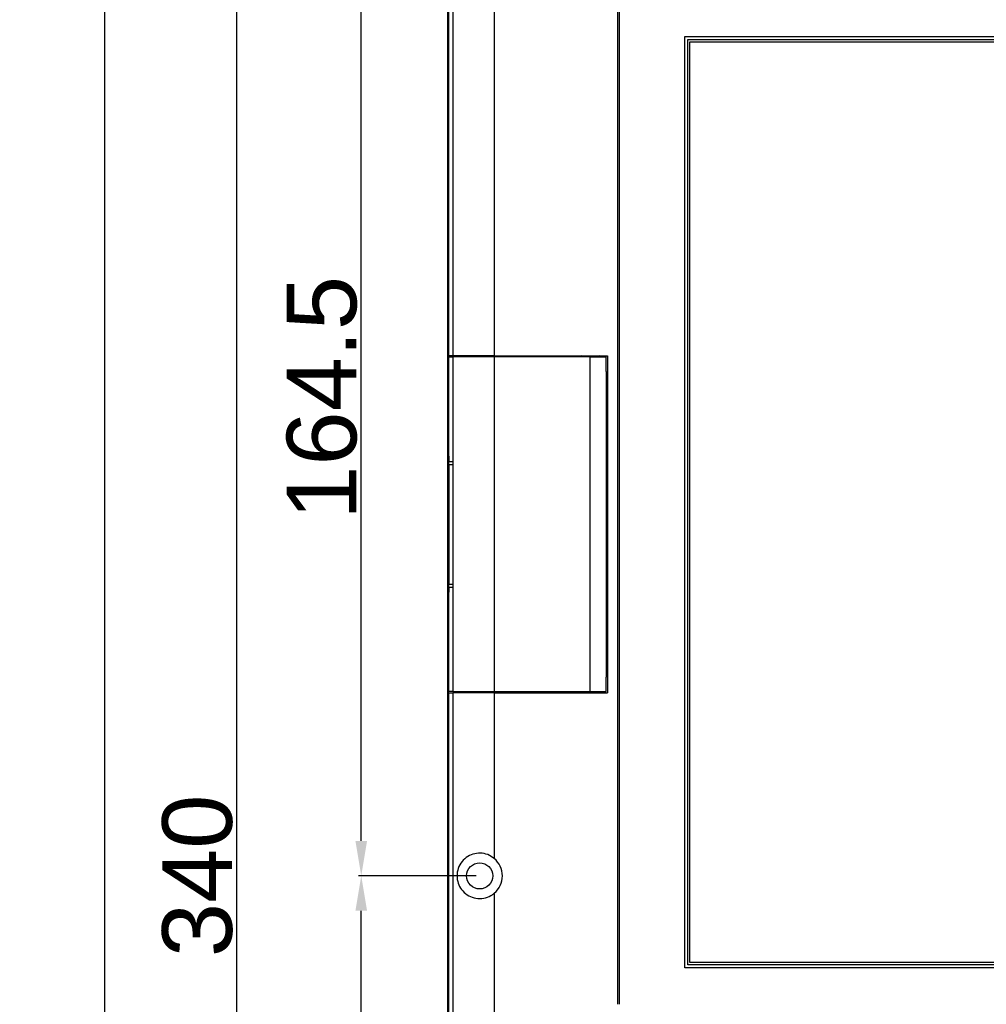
# Model space of a CAD drawing. Header units: millimetres. Extents: x 7146 to 9164, y -1568 to -663.
# Tile 114 of 187: x 7146 to 7313, y -995 to -826. Entities that reach past the tile are written whole.
import ezdxf

# ---------------------------------------------------------------- set-up
doc = ezdxf.new("R2010")
doc.units = ezdxf.units.MM
doc.header["$LTSCALE"] = 3
doc.header["$PDSIZE"] = -1
doc.styles.get("Standard").update_dxf_attribs({"font": 'arial.ttf', "height": 12})
doc.dimstyles.new('ISO-25', dxfattribs={"dimtxt": 12, "dimasz": 6, "dimexe": 0.5, "dimexo": 0.625, "dimtad": 1, "dimdec": 1, "dimdsep": 46, "dimtxsty": 'Standard', "dimcen": 0, "dimclrd": 256, "dimclre": 256, "dimadec": 0, "dimazin": 0, "dimtfac": 1, "dimtdec": 1, "dimtmove": 0, "dimatfit": 3, "dimfxl": 1, "dimlwd": 30, "dimlwe": 30, "dimarcsym": 0})

# ---------------------------------------------------------------- blocks, each defined once
blk = doc.blocks.new('*D257')
at = {"lineweight": 30}
for p, q in [((7224.81, -973.12), (7204.56, -973.12)), ((7205.06, -1131.62), (7205.06, -979.12)), ((7224.81, -1137.62), (7204.56, -1137.62))]:
    blk.add_line(p, q, dxfattribs=at)
for points in [[(7204.06, -979.12), (7206.06, -979.12), (7205.06, -973.12)], [(7204.06, -1131.62), (7206.06, -1131.62), (7205.06, -1137.62)]]:
    blk.add_solid(points)
at = {"layer": 'Defpoints', "color": 0}
for p in [(7205.06, -973.12), (7225.44, -973.12), (7225.44, -1137.62)]:
    blk.add_point(p, dxfattribs=at)
at = {"color": 0, "insert": (7198.31, -1055.37), "char_height": 12, "attachment_point": 5, "rotation": 90}
blk.add_mtext('164.5', dxfattribs=at)
blk = doc.blocks.new('*D258')
at = {"lineweight": 30}
for p, q in [((7224.81, -808.62), (7204.56, -808.62)), ((7205.06, -967.12), (7205.06, -814.62)), ((7224.81, -973.12), (7204.56, -973.12))]:
    blk.add_line(p, q, dxfattribs=at)
for points in [[(7204.06, -814.62), (7206.06, -814.62), (7205.06, -808.62)], [(7204.06, -967.12), (7206.06, -967.12), (7205.06, -973.12)]]:
    blk.add_solid(points)
at = {"layer": 'Defpoints', "color": 0}
for p in [(7205.06, -808.62), (7225.44, -808.62), (7225.44, -973.12)]:
    blk.add_point(p, dxfattribs=at)
at = {"color": 0, "insert": (7198.31, -890.87), "char_height": 12, "attachment_point": 5, "rotation": 90}
blk.add_mtext('164.5', dxfattribs=at)
blk = doc.blocks.new('*D259')
at = {"lineweight": 30}
for p, q in [((7221.31, -803.12), (7160.39, -803.12)), ((7160.89, -809.12), (7160.89, -1417.12)), ((7221.31, -1423.12), (7160.39, -1423.12))]:
    blk.add_line(p, q, dxfattribs=at)
for points in [[(7159.89, -809.12), (7161.89, -809.12), (7160.89, -803.12)], [(7159.89, -1417.12), (7161.89, -1417.12), (7160.89, -1423.12)]]:
    blk.add_solid(points)
at = {"layer": 'Defpoints', "color": 0}
for p in [(7221.94, -803.12), (7160.89, -1423.12), (7221.94, -1423.12)]:
    blk.add_point(p, dxfattribs=at)
at = {"color": 0, "insert": (7154.14, -1139.73), "char_height": 12, "attachment_point": 5, "rotation": 90}
blk.add_mtext('620', dxfattribs=at)
blk = doc.blocks.new('*D265')
at = {"lineweight": 30}
for p, q in [((7221.31, -803.12), (7183.14, -803.12)), ((7183.64, -1137.12), (7183.64, -809.12)), ((7221.31, -1143.12), (7183.14, -1143.12))]:
    blk.add_line(p, q, dxfattribs=at)
for points in [[(7182.64, -809.12), (7184.64, -809.12), (7183.64, -803.12)], [(7182.64, -1137.12), (7184.64, -1137.12), (7183.64, -1143.12)]]:
    blk.add_solid(points)
at = {"layer": 'Defpoints', "color": 0}
for p in [(7183.64, -803.12), (7221.94, -803.12), (7221.94, -1143.12)]:
    blk.add_point(p, dxfattribs=at)
at = {"color": 0, "insert": (7176.88, -973.12), "char_height": 12, "attachment_point": 5, "rotation": 90}
blk.add_mtext('340', dxfattribs=at)

msp = doc.modelspace()

# ---------------------------------------------------------------- linework, layer by layer
at = {"linetype": 'Continuous', "lineweight": 30}
for p, q in [((7219.94, -1141.12), (7219.94, -805.12)), ((7227.94, -813.12), (7227.94, -883.62)), ((7249.14, -822.42), (7249.14, -995.22)), ((7249.44, -822.42), (7249.44, -995.22)), ((7260.74, -828.72), (7473.74, -828.72)), ((7260.74, -988.92), (7260.74, -828.72)), ((7261.24, -988.42), (7261.24, -829.22)), ((7261.24, -829.22), (7473.24, -829.22)), ((7261.64, -829.62), (7472.84, -829.62)), ((7261.64, -988.02), (7261.64, -829.62)), ((7220.04, -883.62), (7220.04, -900.82)), ((7220.04, -883.62), (7220.14, -883.62)), ((7220.06, -883.82), (7220.06, -900.82)), ((7220.06, -883.82), (7220.06, -900.82)), ((7220.06, -883.82), (7220.14, -883.82)), ((7220.06, -883.82), (7220.06, -883.82)), ((7220.14, -883.82), (7220.82, -883.82)), ((7221.94, -883.82), (7221.94, -883.62)), ((7222.15, -883.62), (7222.15, -883.82)), ((7227.94, -883.62), (7247.44, -883.62)), ((7227.94, -883.62), (7227.94, -883.82)), ((7227.94, -883.82), (7227.94, -941.42)), ((7244.44, -883.82), (7227.94, -883.82)), ((7241.24, -883.62), (7241.24, -883.82)), ((7244.44, -941.42), (7244.44, -883.82)), ((7244.44, -883.82), (7247.24, -883.82)), ((7247.24, -886.32), (7247.24, -883.82)), ((7247.44, -883.62), (7247.44, -941.62)), ((7247.24, -886.32), (7247.24, -938.92)), ((7247.24, -886.32), (7247.24, -886.32)), ((7247.44, -887.12), (7247.24, -887.12)), ((7220.02, -900.82), (7220.04, -900.82)), ((7220.03, -900.91), (7220.02, -900.82)), ((7220.04, -900.82), (7220.06, -900.82)), ((7220.06, -900.82), (7220.09, -900.82)), ((7220.06, -900.82), (7220.06, -900.82)), ((7219.98, -923.42), (7219.98, -901.82)), ((7220.14, -901.82), (7219.98, -901.82)), ((7220.14, -901.81), (7220.82, -901.81)), ((7220.15, -902.32), (7220.15, -922.92)), ((7220.15, -902.32), (7220.15, -922.92)), ((7220.15, -902.32), (7220.15, -902.32)), ((7220.82, -901.81), (7220.82, -902.32)), ((7220.15, -922.92), (7220.15, -922.92)), ((7220.14, -923.42), (7219.98, -923.42)), ((7220.03, -924.33), (7220.02, -924.42)), ((7220.04, -924.42), (7220.02, -924.42)), ((7220.04, -924.42), (7220.04, -941.62)), ((7220.06, -924.42), (7220.04, -924.42)), ((7220.07, -924.33), (7220.06, -924.42)), ((7220.07, -924.34), (7220.06, -924.42)), ((7220.06, -924.42), (7220.06, -941.42)), ((7220.06, -924.42), (7220.06, -941.42)), ((7220.09, -924.42), (7220.06, -924.42)), ((7220.06, -924.42), (7220.06, -924.42)), ((7220.14, -941.42), (7220.14, -923.43)), ((7247.24, -938.12), (7247.44, -938.12)), ((7247.24, -941.42), (7247.24, -938.92)), ((7247.24, -938.92), (7247.24, -938.92)), ((7220.04, -941.62), (7220.14, -941.62)), ((7220.14, -941.42), (7220.06, -941.42)), ((7220.06, -941.42), (7220.06, -941.42)), ((7221.94, -941.62), (7221.94, -941.42)), ((7222.15, -941.42), (7222.15, -941.62)), ((7227.94, -941.42), (7244.44, -941.42)), ((7227.94, -941.42), (7227.94, -941.62)), ((7227.94, -941.62), (7227.94, -970.13)), ((7227.94, -941.62), (7247.44, -941.62)), ((7241.24, -941.42), (7241.24, -941.62)), ((7244.44, -941.42), (7247.24, -941.42)), ((7227.94, -976.11), (7227.94, -1133.12)), ((7473.74, -988.92), (7260.74, -988.92)), ((7473.24, -988.42), (7261.24, -988.42)), ((7472.84, -988.02), (7261.64, -988.02))]:
    msp.add_line(p, q, dxfattribs=at)
at = {"linetype": 'Continuous', "lineweight": 30, "flags": 128}
for points in [[(7220.82, -806), (7220.82, -806), (7220.82, -808), (7220.82, -816), (7220.82, -848), (7220.82, -883.62)], [(7220.14, -901.81), (7220.14, -898.49), (7220.14, -896.47), (7220.14, -883.82)], [(7220.82, -883.82), (7220.82, -885.82), (7220.82, -893.82), (7220.82, -901.81)], [(7220.06, -900.82), (7220.07, -900.92), (7220.07, -900.92)], [(7220.11, -900.93), (7220.1, -900.92), (7220.09, -900.82)], [(7220.15, -902.32), (7220.17, -902.32), (7220.22, -902.32), (7220.28, -902.32), (7220.36, -902.32), (7220.46, -902.32), (7220.57, -902.32), (7220.69, -902.32), (7220.82, -902.32)], [(7220.82, -902.32), (7220.82, -904.36), (7220.82, -912.51), (7220.82, -922.92)], [(7220.15, -922.92), (7220.17, -922.92), (7220.22, -922.92), (7220.28, -922.92), (7220.36, -922.92), (7220.46, -922.92), (7220.57, -922.92), (7220.69, -922.92), (7220.82, -922.92)], [(7220.82, -922.92), (7220.82, -923.22), (7220.82, -923.43)], [(7220.11, -924.29), (7220.1, -924.32), (7220.09, -924.42)], [(7220.14, -923.43), (7220.16, -923.43), (7220.2, -923.43), (7220.26, -923.43), (7220.34, -923.43), (7220.44, -923.43), (7220.55, -923.43), (7220.68, -923.43), (7220.82, -923.43)], [(7220.14, -923.43), (7220.14, -923.64), (7220.14, -923.79)], [(7220.82, -923.43), (7220.82, -925.82), (7220.82, -941.42)], [(7220.82, -941.62), (7220.82, -943.62), (7220.82, -951.62), (7220.82, -983.62), (7220.82, -1111.62), (7220.82, -1128.75), (7220.82, -1140.24), (7220.82, -1140.24)]]:
    msp.add_lwpolyline(points, dxfattribs=at)
at = {"linetype": 'Continuous', "lineweight": 30}
msp.add_circle((7225.44, -973.12), 2.25, dxfattribs=at)
for centre, radius, start, end in [((7242.89, -883.92), 0.3, 19.4712, 90), ((7245.99, -883.92), 0.3, 90, 160.5288), ((7214.04, -901.62), 6.11, 358.1732, 7.507), ((7179.37, -902.31), 40.78, 359.9918, 0.7039), ((7179.52, -922.93), 40.63, 359.2922, 0.0092), ((7217.01, -923.89), 3.13, 350.3404, 1.9132), ((7242.89, -941.32), 0.3, 270, 340.5288), ((7245.99, -941.32), 0.3, 199.4712, 270), ((7225.44, -973.12), 3.9, 309.8683, 50.1317)]:
    msp.add_arc(centre, radius, start, end, dxfattribs=at)
for centre, start_param, end_param in [((7220.02, -901.82), 0, 1.570796), ((7220.02, -923.42), 1.570796, 3.141593)]:
    msp.add_ellipse(centre, major_axis=(0, 1), ratio=0.034921, start_param=start_param, end_param=end_param, dxfattribs=at)
for points, knots in [([(7220.14, -883.62), (7220.14, -869.13), (7220.14, -847.09), (7220.15, -822.98), (7220.14, -812.33), (7220.15, -808.21), (7220.14, -806.15), (7220.14, -805.12)], [0, 0, 0, 0, 0.553678, 0.842399, 0.921182, 0.960643, 1, 1, 1, 1]), ([(7220.82, -883.62), (7220.72, -883.62), (7220.51, -883.62), (7220.29, -883.62), (7220.17, -883.62), (7220.15, -883.62), (7220.14, -883.62)], [0, 0, 0, 0, 0.278808, 0.55761, 0.836408, 1, 1, 1, 1]), ([(7227.94, -883.62), (7226.73, -883.62), (7224.31, -883.62), (7221.98, -883.62), (7220.82, -883.62)], [0, 0, 0, 0, 0.5000227, 1, 1, 1, 1]), ([(7227.94, -883.82), (7227.01, -883.82), (7225.21, -883.82), (7222.83, -883.82), (7221.41, -883.82), (7220.82, -883.82)], [0, 0, 0, 0, 0.381933, 0.745976, 1, 1, 1, 1]), ([(7220.11, -900.93), (7220.11, -900.93), (7220.11, -900.93), (7220.12, -900.96), (7220.12, -901.07), (7220.13, -901.32), (7220.14, -901.62), (7220.14, -901.84), (7220.14, -901.88)], [0, 0, 0, 0, 0.014696, 0.116288, 0.296259, 0.571755, 0.905605, 1, 1, 1, 1]), ([(7220.14, -923.78), (7220.13, -923.91), (7220.13, -924.13), (7220.11, -924.28), (7220.11, -924.3), (7220.11, -924.3)], [0, 0, 0, 0, 0.491488, 0.831246, 1, 1, 1, 1]), ([(7220.82, -941.42), (7220.72, -941.42), (7220.51, -941.42), (7220.29, -941.42), (7220.17, -941.42), (7220.15, -941.42), (7220.14, -941.42)], [0, 0, 0, 0, 0.278953, 0.557905, 0.83683, 1, 1, 1, 1]), ([(7220.14, -1141.12), (7220.14, -1140.09), (7220.15, -1138.03), (7220.14, -1133.91), (7220.15, -1118.77), (7220.14, -1054.33), (7220.14, -991.96), (7220.14, -941.62)], [0, 0, 0, 0, 0.015478, 0.030998, 0.062015, 0.243054, 1, 1, 1, 1]), ([(7220.14, -941.62), (7220.16, -941.62), (7220.19, -941.62), (7220.37, -941.62), (7220.6, -941.62), (7220.76, -941.62), (7220.82, -941.62)], [0, 0, 0, 0, 0.279116, 0.558257, 0.837392, 1, 1, 1, 1]), ([(7220.82, -941.42), (7221.44, -941.42), (7222.9, -941.42), (7225.28, -941.42), (7227.05, -941.42), (7227.94, -941.42)], [0, 0, 0, 0, 0.2692552, 0.6319999, 1, 1, 1, 1]), ([(7227.94, -941.62), (7226.73, -941.62), (7224.31, -941.62), (7221.98, -941.62), (7220.82, -941.62)], [0, 0, 0, 0, 0.499957, 1, 1, 1, 1]), ([(7227.94, -970.13), (7227.58, -969.88), (7226.86, -969.39), (7225.55, -969.15), (7224.25, -969.33), (7223.07, -969.93), (7222.14, -970.89), (7221.59, -972.12), (7221.48, -973.44), (7221.8, -974.7), (7222.49, -975.78), (7223.52, -976.6), (7224.79, -977.04), (7226.13, -977.03), (7227.21, -976.65), (7227.75, -976.25), (7227.94, -976.11)], [0, 0, 0, 0, 0.073123, 0.146253, 0.219342, 0.293647, 0.369574, 0.445312, 0.518447, 0.589379, 0.660986, 0.735271, 0.811387, 0.88683, 0.960529, 1, 1, 1, 1])]:
    msp.add_open_spline(points, degree=3, knots=knots, dxfattribs=at)

# ---------------------------------------------------------------- dimensions: what is measured, and where the dimension line sits
dim = msp.add_linear_dim(base=(7160.89, -1423.12), p1=(7221.94, -803.12), p2=(7221.94, -1423.12), angle=90, dimstyle='ISO-25')
dim.commit()
dim.dimension.update_dxf_attribs({"geometry": '*D259', "text_midpoint": (7160.89, -1139.73), "dimtype": 160})
for base, p1, p2, picture, middle in [((7183.64, -803.12), (7221.94, -1143.12), (7221.94, -803.12), '*D265', (7176.88, -973.12)), ((7205.06, -808.62), (7225.44, -973.12), (7225.44, -808.62), '*D258', (7198.31, -890.87)), ((7205.06, -973.12), (7225.44, -1137.62), (7225.44, -973.12), '*D257', (7198.31, -1055.37))]:
    dim = msp.add_linear_dim(base=base, p1=p1, p2=p2, angle=90, dimstyle='ISO-25')
    dim.commit()
    dim.dimension.update_dxf_attribs({"geometry": picture, "text_midpoint": middle})

doc.saveas('drawing.dxf')
